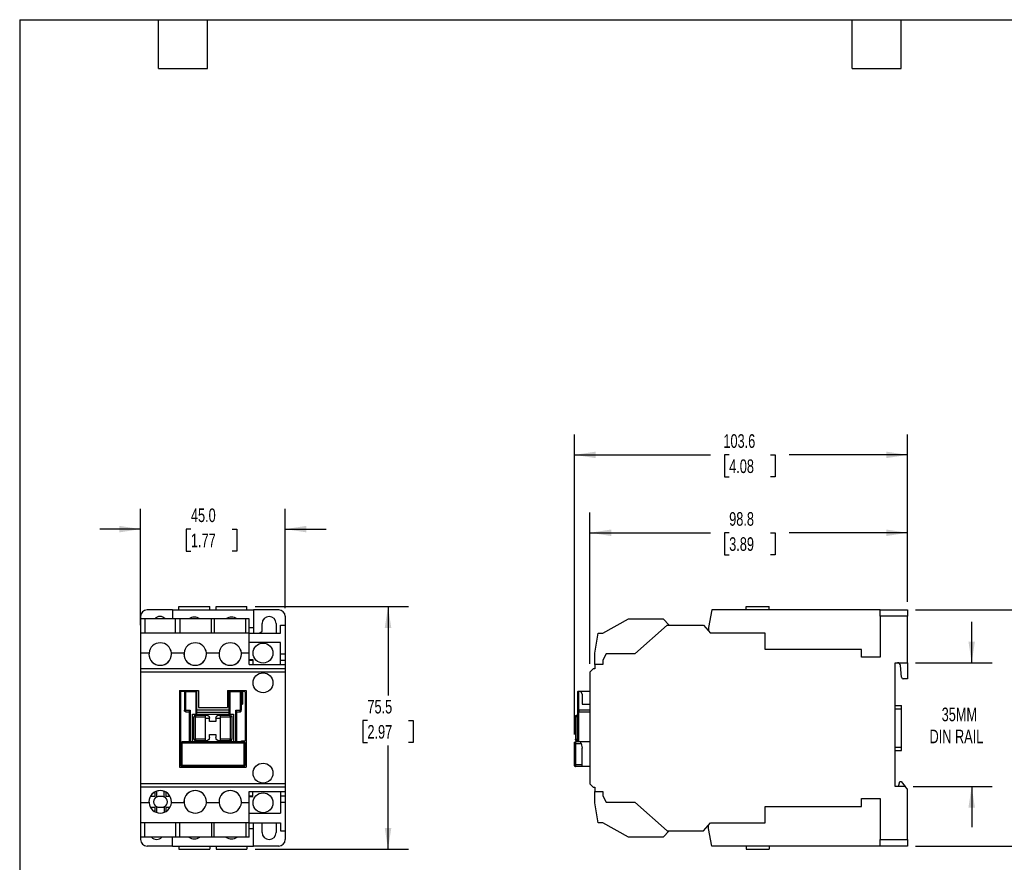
# Model space of a CAD drawing. Header units: millimetres. Extents: x 13 to 546, y 13 to 419.
# Tile 2 of 4: x 13 to 319, y 157 to 419. Entities that reach past the tile are written whole.
import ezdxf

# ---------------------------------------------------------------- set-up
doc = ezdxf.new("R2010")
doc.units = ezdxf.units.MM
doc.header["$LTSCALE"] = 2
doc.linetypes.add('SLD-Solid', pattern=[0])
doc.layers.add('DIMENSIONS', color=140, linetype='SLD-Solid', lineweight=25)
doc.layers.add('TEXT', color=140, linetype='SLD-Solid', lineweight=25)
doc.styles.add('SLDTEXTSTYLE0', font='TXT', dxfattribs={"width": 0.7})
doc.dimstyles.new('SLDDIMSTYLE0', dxfattribs={"dimtxt": 4.316016, "dimasz": 6.604, "dimexe": 0, "dimexo": 0.0625, "dimgap": 1.079004, "dimtad": 0, "dimtih": 1, "dimtoh": 1, "dimrnd": 1e-09, "dimzin": 12, "dimdsep": 46, "dimtxsty": 'SLDTEXTSTYLE0', "dimsah": 1, "dimcen": 0.09, "dimadec": 0, "dimazin": 3, "dimtfac": 1, "dimtofl": 0, "dimtmove": 0, "dimatfit": 3, "dimfxl": 0, "dimfrac": 2, "dimtolj": 1, "dimtzin": 12, "dimarcsym": 0})
doc.dimstyles.new('SLDDIMSTYLE1', dxfattribs={"dimtxt": 4.316016, "dimasz": 6.604, "dimexe": 0, "dimexo": 0.0625, "dimgap": 1.079004, "dimtad": 0, "dimtih": 1, "dimtoh": 1, "dimrnd": 1e-09, "dimzin": 4, "dimdsep": 46, "dimtxsty": 'SLDTEXTSTYLE0', "dimsah": 1, "dimcen": 0.09, "dimadec": 0, "dimazin": 1, "dimtfac": 1, "dimtmove": 0, "dimatfit": 0, "dimfxl": 0, "dimfrac": 2, "dimtolj": 1, "dimtzin": 12, "dimarcsym": 0})
doc.dimstyles.new('SLDDIMSTYLE2', dxfattribs={"dimtxt": 4.316016, "dimasz": 6.604, "dimexe": 0, "dimexo": 0.0625, "dimgap": 1.079004, "dimtad": 0, "dimtih": 1, "dimtoh": 1, "dimrnd": 1e-09, "dimzin": 12, "dimdsep": 46, "dimtxsty": 'SLDTEXTSTYLE0', "dimsah": 1, "dimcen": 0.09, "dimadec": 0, "dimazin": 3, "dimtfac": 1, "dimtmove": 0, "dimatfit": 0, "dimfxl": 0, "dimfrac": 2, "dimtolj": 1, "dimtzin": 12, "dimarcsym": 0})

# ---------------------------------------------------------------- blocks, each defined once
blk = doc.blocks.new('_D')
at = {"layer": 'DIMENSIONS'}
for p, q in [((85.97, 236.42), (133.68, 236.42)), ((127.33, 236.42), (127.33, 208.81)), ((120.92, 200.99), (119.47, 200.99)), ((119.47, 200.99), (119.47, 194.13)), ((133.75, 200.99), (135.19, 200.99)), ((135.19, 200.99), (135.19, 194.13)), ((119.47, 194.13), (120.92, 194.13)), ((127.33, 160.92), (127.33, 193.16)), ((135.19, 194.13), (133.75, 194.13)), ((85.97, 160.92), (133.68, 160.92))]:
    blk.add_line(p, q, dxfattribs=at)
for points in [[(127.33, 236.42), (126.32, 229.82), (128.35, 229.82)], [(127.33, 160.92), (128.35, 167.52), (126.32, 167.52)]]:
    blk.add_solid(points, dxfattribs=at)
at = {"layer": 'DIMENSIONS', "char_height": 4.233, "attachment_point": 1, "style": 'SLDTEXTSTYLE0'}
for s, insert in [('75.5', (120.92, 207.41)), ('2.97', (120.92, 199.58))]:
    blk.add_mtext(s, dxfattribs=dict(at, insert=insert))
blk = doc.blocks.new('_D_1')
at = {"layer": 'DIMENSIONS'}
for p, q in [((50.33, 230.71), (50.33, 266.9)), ((95.33, 235.96), (95.33, 266.9)), ((50.33, 260.55), (37.63, 260.55)), ((65.99, 260.55), (64.55, 260.55)), ((64.55, 260.55), (64.55, 253.69)), ((78.82, 260.55), (80.27, 260.55)), ((80.27, 260.55), (80.27, 253.69)), ((95.33, 260.55), (108.03, 260.55)), ((64.55, 253.69), (65.99, 253.69)), ((80.27, 253.69), (78.82, 253.69))]:
    blk.add_line(p, q, dxfattribs=at)
for points in [[(50.33, 260.55), (43.73, 261.57), (43.73, 259.54)], [(95.33, 260.55), (101.94, 259.54), (101.94, 261.57)]]:
    blk.add_solid(points, dxfattribs=at)
at = {"layer": 'DIMENSIONS', "char_height": 4.233, "attachment_point": 1, "style": 'SLDTEXTSTYLE0'}
for s, insert in [('45.0', (65.99, 266.98)), ('1.77', (65.99, 259.15))]:
    blk.add_mtext(s, dxfattribs=dict(at, insert=insert))
blk = doc.blocks.new('_D_2')
at = {"layer": 'DIMENSIONS'}
for p, q in [((308.98, 218.97), (308.98, 231.67)), ((291.52, 218.97), (315.33, 218.97)), ((290.77, 180.47), (315.33, 180.47)), ((308.98, 180.47), (308.98, 167.77))]:
    blk.add_line(p, q, dxfattribs=at)
for points in [[(308.98, 218.97), (310, 225.57), (307.97, 225.57)], [(308.98, 180.47), (307.97, 173.87), (310, 173.87)]]:
    blk.add_solid(points, dxfattribs=at)
at = {"layer": 'DIMENSIONS', "char_height": 4.233, "attachment_point": 1, "style": 'SLDTEXTSTYLE0'}
for s, insert in [('35MM', (299.64, 205)), ('DIN RAIL', (295.86, 198.14))]:
    blk.add_mtext(s, dxfattribs=dict(at, insert=insert))
blk = doc.blocks.new('_D_3')
at = {"layer": 'DIMENSIONS'}
for p, q in [((291.52, 235.42), (347.74, 235.42)), ((341.39, 235.42), (341.39, 207.37)), ((334.98, 199.55), (333.53, 199.55)), ((333.53, 199.55), (333.53, 192.69)), ((347.8, 199.55), (349.25, 199.55)), ((349.25, 199.55), (349.25, 192.69)), ((333.53, 192.69), (334.98, 192.69)), ((341.39, 161.92), (341.39, 191.72)), ((349.25, 192.69), (347.8, 192.69)), ((291.52, 161.92), (347.74, 161.92))]:
    blk.add_line(p, q, dxfattribs=at)
for points in [[(341.39, 235.42), (340.37, 228.82), (342.41, 228.82)], [(341.39, 161.92), (342.41, 168.52), (340.37, 168.52)]]:
    blk.add_solid(points, dxfattribs=at)
at = {"layer": 'DIMENSIONS', "char_height": 4.233, "attachment_point": 1, "style": 'SLDTEXTSTYLE0'}
for s, insert in [('73.5', (334.98, 205.97)), ('2.89', (334.98, 198.14))]:
    blk.add_mtext(s, dxfattribs=dict(at, insert=insert))
blk = doc.blocks.new('_D_4')
at = {"layer": 'DIMENSIONS'}
for p, q in [((190.18, 218.61), (190.18, 265.77)), ((288.98, 237.96), (288.98, 265.77)), ((190.18, 259.42), (227.66, 259.42)), ((233.51, 259.42), (232.06, 259.42)), ((232.06, 259.42), (232.06, 252.56)), ((246.33, 259.42), (247.78, 259.42)), ((247.78, 259.42), (247.78, 252.56)), ((288.98, 259.42), (252.18, 259.42)), ((232.06, 252.56), (233.51, 252.56)), ((247.78, 252.56), (246.33, 252.56))]:
    blk.add_line(p, q, dxfattribs=at)
for points in [[(190.18, 259.42), (196.79, 258.4), (196.79, 260.43)], [(288.98, 259.42), (282.38, 260.43), (282.38, 258.4)]]:
    blk.add_solid(points, dxfattribs=at)
at = {"layer": 'DIMENSIONS', "char_height": 4.233, "attachment_point": 1, "style": 'SLDTEXTSTYLE0'}
for s, insert in [('98.8', (233.51, 265.84)), ('3.89', (233.51, 258.02))]:
    blk.add_mtext(s, dxfattribs=dict(at, insert=insert))
blk = doc.blocks.new('_D_5')
at = {"layer": 'DIMENSIONS'}
for p, q in [((185.38, 196.61), (185.38, 290.01)), ((288.98, 237.96), (288.98, 290.01)), ((185.38, 283.66), (227.66, 283.66)), ((233.51, 283.66), (232.06, 283.66)), ((232.06, 283.66), (232.06, 276.8)), ((246.33, 283.66), (247.78, 283.66)), ((247.78, 283.66), (247.78, 276.8)), ((288.98, 283.66), (252.18, 283.66)), ((232.06, 276.8), (233.51, 276.8)), ((247.78, 276.8), (246.33, 276.8))]:
    blk.add_line(p, q, dxfattribs=at)
for points in [[(185.38, 283.66), (191.99, 282.64), (191.99, 284.67)], [(288.98, 283.66), (282.38, 284.67), (282.38, 282.64)]]:
    blk.add_solid(points, dxfattribs=at)
at = {"layer": 'DIMENSIONS', "char_height": 4.233, "attachment_point": 1, "style": 'SLDTEXTSTYLE0'}
for s, insert in [('103.6', (231.71, 290.08)), ('4.08', (233.51, 282.25))]:
    blk.add_mtext(s, dxfattribs=dict(at, insert=insert))

msp = doc.modelspace()

# ---------------------------------------------------------------- linework, layer by layer
for p, q in [((62.233, 236.42), (71.833, 236.42)), ((62.233, 235.42), (62.233, 236.42)), ((71.833, 235.42), (71.833, 236.42)), ((73.833, 235.42), (73.833, 236.42)), ((73.833, 236.42), (83.433, 236.42)), ((83.433, 235.42), (83.433, 236.42)), ((238.784, 235.42), (238.784, 236.42)), ((238.784, 236.42), (245.984, 236.42)), ((245.984, 235.42), (245.984, 236.42)), ((50.333, 233.42), (50.333, 232.67)), ((60.233, 235.42), (52.333, 235.42)), ((60.233, 235.42), (60.233, 232.67)), ((60.233, 235.42), (85.433, 235.42)), ((85.433, 235.42), (85.433, 229.92)), ((93.333, 235.42), (85.433, 235.42)), ((95.333, 233.42), (95.333, 230.67)), ((228.084, 235.42), (227.084, 229.92)), ((280.484, 235.42), (228.084, 235.42)), ((280.484, 233.42), (280.484, 235.42)), ((280.484, 235.42), (288.984, 235.42)), ((280.484, 233.42), (280.484, 220.67)), ((288.984, 233.42), (280.484, 233.42)), ((288.984, 235.42), (288.984, 233.42)), ((288.984, 218.97), (288.984, 233.42)), ((51.633, 232.67), (50.333, 232.67)), ((50.333, 232.67), (50.333, 228.17)), ((51.633, 232.67), (51.633, 228.17)), ((61.233, 232.67), (51.633, 232.67)), ((62.533, 232.67), (61.233, 232.67)), ((61.233, 228.17), (61.233, 232.67)), ((62.533, 232.67), (62.533, 228.17)), ((72.383, 232.67), (62.533, 232.67)), ((73.183, 232.67), (72.383, 232.67)), ((72.383, 228.17), (72.383, 232.67)), ((73.183, 232.67), (73.183, 228.17)), ((83.033, 232.67), (73.183, 232.67)), ((84.133, 232.67), (83.033, 232.67)), ((83.033, 228.17), (83.033, 232.67)), ((84.133, 228.17), (84.133, 232.67)), ((84.133, 229.92), (85.433, 229.92)), ((85.433, 229.92), (85.433, 228.17)), ((88.133, 228.701), (88.133, 231.17)), ((92.533, 231.17), (92.533, 228.17)), ((93.833, 228.17), (93.833, 230.67)), ((93.833, 230.67), (95.333, 230.67)), ((95.333, 230.67), (95.333, 221.77)), ((194.184, 228.17), (202.184, 232.67)), ((202.184, 232.67), (212.984, 232.67)), ((214.184, 230.67), (204.184, 221.77)), ((212.984, 232.67), (214.784, 230.67)), ((214.184, 230.67), (225.484, 230.67)), ((225.484, 230.67), (227.734, 228.17)), ((227.084, 229.92), (227.084, 228.893)), ((84.133, 228.17), (50.333, 228.17)), ((50.333, 228.17), (50.333, 221.97)), ((84.133, 221.97), (84.133, 228.17)), ((84.133, 228.17), (93.833, 228.17)), ((191.684, 221.97), (192.777, 228.17)), ((192.777, 228.17), (194.184, 228.17)), ((244.684, 228.17), (227.734, 228.17)), ((244.684, 223.07), (244.684, 228.17)), ((93.833, 225.241), (84.133, 225.241)), ((93.833, 221.77), (93.833, 225.241)), ((52.946, 221.97), (50.333, 221.97)), ((50.333, 221.97), (50.333, 217.07)), ((63.846, 221.97), (59.92, 221.97)), ((74.746, 221.97), (70.82, 221.97)), ((84.133, 221.97), (81.72, 221.97)), ((84.133, 218.47), (84.133, 221.97)), ((93.833, 221.77), (95.333, 221.77)), ((93.833, 219.77), (93.833, 221.77)), ((95.333, 221.77), (95.333, 219.77)), ((191.684, 218.47), (191.684, 221.97)), ((195.184, 221.77), (194.184, 219.77)), ((204.184, 221.77), (195.184, 221.77)), ((274.684, 223.07), (244.684, 223.07)), ((274.684, 220.67), (274.684, 223.07)), ((280.484, 220.67), (274.684, 220.67)), ((84.133, 219.97), (85.233, 219.97)), ((84.133, 219.77), (85.233, 219.77)), ((84.133, 218.47), (95.333, 218.47)), ((85.233, 219.97), (85.233, 219.77)), ((85.233, 219.77), (85.233, 218.47)), ((93.833, 219.77), (95.333, 219.77)), ((93.833, 218.47), (93.833, 219.77)), ((95.333, 219.77), (95.333, 218.47)), ((95.333, 218.47), (95.333, 217.07)), ((191.684, 218.47), (191.684, 217.07)), ((194.184, 218.47), (191.684, 218.47)), ((194.184, 219.77), (194.184, 218.47)), ((285.184, 218.97), (288.984, 218.97)), ((285.184, 180.47), (285.184, 218.97)), ((287.182, 214.427), (286.864, 218.058)), ((288.984, 218.97), (288.984, 213.97)), ((95.333, 217.07), (50.333, 217.07)), ((50.333, 217.07), (50.333, 216.07)), ((95.333, 216.07), (50.333, 216.07)), ((50.333, 216.07), (50.333, 181.27)), ((95.333, 217.07), (95.333, 216.07)), ((95.333, 216.07), (95.333, 181.27)), ((191.184, 217.07), (190.184, 216.07)), ((190.184, 216.07), (190.184, 181.27)), ((191.684, 217.07), (191.184, 217.07)), ((288.984, 213.97), (287.68, 213.97)), ((62.433, 210.37), (68.333, 210.37)), ((62.433, 210.37), (62.433, 186.47)), ((62.833, 193.87), (62.833, 209.67)), ((63.333, 210.17), (63.983, 210.17)), ((63.983, 210.17), (63.983, 204.17)), ((63.983, 210.17), (67.833, 210.17)), ((67.533, 209.87), (64.283, 209.87)), ((64.283, 209.87), (64.283, 204.17)), ((67.533, 209.87), (67.533, 202.97)), ((67.833, 202.97), (67.833, 210.17)), ((68.333, 210.37), (68.333, 205.07)), ((77.333, 210.37), (77.333, 205.07)), ((77.333, 210.37), (83.233, 210.37)), ((77.833, 210.17), (77.833, 202.97)), ((77.833, 210.17), (81.683, 210.17)), ((78.133, 209.87), (78.133, 202.97)), ((81.383, 209.87), (78.133, 209.87)), ((81.383, 204.17), (81.383, 209.87)), ((81.683, 204.171), (81.683, 210.17)), ((82.083, 210.17), (82.083, 206.07)), ((82.083, 210.17), (82.333, 210.17)), ((82.833, 209.67), (82.833, 194.67)), ((83.233, 210.37), (83.233, 186.47)), ((186.384, 204.17), (186.384, 209.87)), ((186.684, 204.171), (186.684, 210.17)), ((186.684, 210.17), (187.284, 210.17)), ((187.284, 210.17), (187.784, 209.17)), ((187.284, 210.17), (190.184, 210.17)), ((187.784, 209.17), (187.784, 206.07)), ((81.683, 206.07), (82.083, 206.07)), ((187.784, 206.07), (190.184, 206.07)), ((285.184, 205.67), (287.184, 205.67)), ((287.184, 204.67), (287.184, 205.67)), ((64.283, 204.17), (65.733, 204.17)), ((64.483, 203.67), (65.433, 203.67)), ((65.433, 203.712), (65.433, 194.37)), ((65.733, 204.17), (65.733, 194.37)), ((66.433, 194.37), (66.433, 202.97)), ((66.433, 202.97), (67.533, 202.97)), ((67.433, 202.67), (70.533, 202.67)), ((77.833, 204.17), (67.833, 204.17)), ((77.833, 203.47), (67.833, 203.47)), ((67.833, 202.97), (77.833, 202.97)), ((68.333, 205.07), (77.333, 205.07)), ((70.533, 202.67), (70.783, 202.67)), ((74.783, 202.67), (75.133, 202.67)), ((75.133, 202.67), (78.233, 202.67)), ((78.133, 202.97), (79.233, 202.97)), ((79.233, 202.97), (79.233, 194.37)), ((79.933, 204.17), (81.383, 204.17)), ((79.933, 194.37), (79.933, 204.17)), ((80.233, 194.37), (80.233, 203.712)), ((80.233, 203.67), (81.183, 203.67)), ((81.183, 203.67), (81.219, 203.682)), ((186.184, 202.67), (186.184, 202.524)), ((186.184, 202.67), (186.384, 202.67)), ((186.384, 194.37), (186.384, 204.17)), ((186.384, 204.17), (186.384, 204.17)), ((190.184, 204.17), (186.684, 204.171)), ((186.684, 194.37), (186.684, 203.712)), ((186.884, 203.67), (190.184, 203.67)), ((285.184, 204.67), (287.184, 204.67)), ((287.184, 192.67), (287.184, 204.67)), ((66.933, 195.17), (66.933, 202.17)), ((67.433, 195.17), (67.433, 202.17)), ((67.433, 202.17), (70.533, 202.17)), ((70.533, 195.17), (70.533, 202.17)), ((70.533, 201.67), (71.783, 201.67)), ((71.783, 200.67), (71.783, 201.67)), ((73.783, 200.67), (71.783, 200.67)), ((73.783, 201.67), (73.783, 200.67)), ((73.783, 201.67), (75.133, 201.67)), ((75.133, 202.17), (75.133, 195.17)), ((75.133, 202.17), (78.233, 202.17)), ((78.233, 202.17), (78.233, 195.17)), ((78.733, 202.17), (78.733, 195.17)), ((185.684, 202.17), (185.684, 195.17)), ((186.184, 202.17), (186.184, 195.17)), ((186.384, 202.17), (186.184, 202.17)), ((71.783, 196.67), (73.783, 196.67)), ((71.783, 195.67), (71.783, 196.67)), ((73.783, 196.67), (73.783, 195.67)), ((62.833, 187.17), (62.833, 193.87)), ((63.133, 194.07), (63.133, 186.97)), ((63.133, 194.07), (82.533, 194.07)), ((82.333, 194.37), (63.333, 194.37)), ((70.533, 195.17), (67.433, 195.17)), ((70.533, 194.67), (67.433, 194.67)), ((70.783, 194.67), (70.533, 194.67)), ((75.133, 194.67), (74.783, 194.67)), ((78.233, 195.17), (75.133, 195.17)), ((78.233, 194.67), (75.133, 194.67)), ((81.683, 194.67), (82.833, 194.67)), ((81.683, 194.37), (81.683, 194.67)), ((82.533, 194.07), (82.512, 194.102)), ((82.533, 186.97), (82.533, 194.07)), ((82.833, 193.87), (82.833, 187.17)), ((185.384, 194.07), (185.386, 194.102)), ((185.384, 186.97), (185.384, 194.07)), ((185.386, 194.102), (185.385, 194.084)), ((185.387, 194.101), (185.39, 194.13)), ((187.284, 194.37), (185.684, 194.37)), ((185.684, 193.87), (185.684, 187.17)), ((185.684, 193.87), (187.409, 193.87)), ((186.184, 195.17), (186.184, 194.817)), ((186.184, 195.17), (186.384, 195.17)), ((186.384, 194.67), (186.184, 194.67)), ((190.184, 194.37), (187.284, 194.37)), ((187.409, 193.87), (187.784, 192.37)), ((187.784, 187.17), (187.784, 192.37)), ((285.184, 192.67), (287.184, 192.67)), ((285.184, 191.67), (287.184, 191.67)), ((287.184, 191.67), (287.184, 192.67)), ((82.533, 186.97), (63.133, 186.97)), ((63.133, 186.97), (63.152, 186.94)), ((185.386, 186.94), (185.385, 186.956)), ((187.784, 187.17), (185.684, 187.17)), ((62.433, 186.47), (83.233, 186.47)), ((82.333, 186.67), (63.333, 186.67)), ((185.684, 186.688), (185.684, 186.67)), ((187.784, 186.67), (185.684, 186.67)), ((190.184, 186.67), (187.784, 186.67)), ((95.333, 181.27), (50.333, 181.27)), ((50.333, 181.27), (50.333, 180.27)), ((95.333, 181.27), (95.333, 180.27)), ((190.184, 181.27), (191.184, 180.27)), ((286.184, 180.47), (286.584, 181.97)), ((286.584, 181.97), (286.984, 181.97)), ((286.984, 181.97), (288.234, 180.47)), ((95.333, 180.27), (50.333, 180.27)), ((50.333, 180.27), (50.333, 175.37)), ((54.473, 178.57), (54.733, 178.57)), ((54.733, 178.57), (54.733, 177.37)), ((55.385, 177.253), (55.385, 179.01)), ((57.681, 177.253), (57.681, 178.94)), ((58.333, 178.57), (58.392, 178.57)), ((58.333, 177.37), (58.333, 178.57)), ((84.133, 178.87), (95.333, 178.87)), ((84.133, 175.37), (84.133, 178.87)), ((85.233, 177.57), (85.233, 178.87)), ((93.833, 178.87), (93.833, 177.57)), ((95.333, 180.27), (95.333, 178.87)), ((95.333, 178.87), (95.333, 177.57)), ((191.184, 180.27), (191.684, 180.27)), ((191.684, 180.27), (191.684, 178.87)), ((191.684, 178.87), (194.184, 178.87)), ((191.684, 175.37), (191.684, 178.87)), ((194.184, 178.87), (194.184, 177.57)), ((288.234, 180.47), (285.184, 180.47)), ((288.984, 179.57), (288.234, 180.47)), ((288.984, 163.92), (288.984, 179.57)), ((52.946, 175.37), (50.333, 175.37)), ((50.333, 175.37), (50.333, 169.17)), ((54.733, 177.37), (53.373, 177.37)), ((56.133, 177.42), (56.933, 177.42)), ((59.492, 177.37), (58.333, 177.37)), ((63.846, 175.37), (59.92, 175.37)), ((74.746, 175.37), (70.82, 175.37)), ((84.133, 175.37), (81.72, 175.37)), ((84.133, 177.57), (85.233, 177.57)), ((84.133, 177.37), (85.233, 177.37)), ((84.133, 169.17), (84.133, 175.37)), ((85.233, 177.37), (85.233, 177.57)), ((93.833, 177.57), (95.333, 177.57)), ((93.833, 177.57), (93.833, 175.57)), ((93.833, 175.57), (95.333, 175.57)), ((93.833, 175.57), (93.833, 172.099)), ((95.333, 177.57), (95.333, 175.57)), ((95.333, 175.57), (95.333, 166.67)), ((192.777, 169.17), (191.684, 175.37)), ((194.184, 177.57), (195.184, 175.57)), ((195.184, 175.57), (204.184, 175.57)), ((204.184, 175.57), (214.184, 166.67)), ((274.684, 176.67), (280.484, 176.67)), ((274.684, 174.27), (274.684, 176.67)), ((280.484, 176.67), (280.484, 163.92)), ((53.373, 173.97), (54.733, 173.97)), ((54.733, 172.77), (54.473, 172.77)), ((54.733, 173.97), (54.733, 172.77)), ((55.385, 172.331), (55.385, 174.088)), ((56.933, 173.92), (56.133, 173.92)), ((57.681, 174.088), (57.681, 172.401)), ((58.333, 173.97), (59.492, 173.97)), ((58.333, 172.77), (58.333, 173.97)), ((58.392, 172.77), (58.333, 172.77)), ((84.133, 172.099), (93.833, 172.099)), ((244.684, 174.27), (274.684, 174.27)), ((244.684, 169.17), (244.684, 174.27)), ((84.133, 169.17), (50.333, 169.17)), ((50.333, 169.17), (50.333, 164.67)), ((51.633, 164.67), (51.633, 169.17)), ((61.233, 169.17), (61.233, 164.67)), ((62.533, 164.67), (62.533, 169.17)), ((72.383, 169.17), (72.383, 164.67)), ((73.183, 164.67), (73.183, 169.17)), ((83.033, 169.17), (83.033, 164.67)), ((84.133, 164.67), (84.133, 169.17)), ((84.133, 169.17), (93.833, 169.17)), ((85.433, 167.42), (85.433, 169.17)), ((88.133, 166.17), (88.133, 169.17)), ((92.533, 169.17), (92.533, 166.17)), ((93.833, 169.17), (93.833, 166.67)), ((194.184, 169.17), (192.777, 169.17)), ((202.184, 164.67), (194.184, 169.17)), ((225.484, 166.67), (227.734, 169.17)), ((227.734, 169.17), (244.684, 169.17)), ((84.133, 167.42), (85.433, 167.42)), ((85.433, 161.92), (85.433, 167.42)), ((93.833, 166.67), (95.333, 166.67)), ((95.333, 166.67), (95.333, 163.92)), ((214.784, 166.67), (212.984, 164.67)), ((214.184, 166.67), (225.484, 166.67)), ((227.084, 167.42), (227.084, 168.448)), ((228.084, 161.92), (227.084, 167.42)), ((51.633, 164.67), (50.333, 164.67)), ((50.333, 164.67), (50.333, 163.92)), ((61.233, 164.67), (51.633, 164.67)), ((60.233, 161.92), (60.233, 164.67)), ((62.533, 164.67), (61.233, 164.67)), ((72.383, 164.67), (62.533, 164.67)), ((73.183, 164.67), (72.383, 164.67)), ((83.033, 164.67), (73.183, 164.67)), ((84.133, 164.67), (83.033, 164.67)), ((212.984, 164.67), (202.184, 164.67)), ((280.484, 163.92), (288.984, 163.92)), ((280.484, 161.92), (280.484, 163.92)), ((288.984, 163.92), (288.984, 161.92)), ((60.233, 161.92), (52.333, 161.92)), ((60.233, 161.92), (85.433, 161.92)), ((62.233, 161.92), (62.233, 160.92)), ((62.233, 160.92), (71.833, 160.92)), ((71.833, 161.92), (71.833, 160.92)), ((73.833, 161.92), (73.833, 160.92)), ((73.833, 160.92), (83.433, 160.92)), ((83.433, 161.92), (83.433, 160.92)), ((93.333, 161.92), (85.433, 161.92)), ((280.484, 161.92), (228.084, 161.92)), ((238.784, 161.92), (238.784, 160.92)), ((238.784, 160.92), (245.984, 160.92)), ((245.984, 161.92), (245.984, 160.92)), ((288.984, 161.92), (280.484, 161.92))]:
    msp.add_line(p, q)
at = {"flags": 128}
msp.add_lwpolyline([(87.269, 228.17), (87.59, 228.403), (88.133, 228.701)], dxfattribs=at)
for centre in [(88.433, 221.97), (88.433, 212.72), (88.433, 184.62), (88.433, 175.37)]:
    msp.add_circle(centre, 3.1)
for centre, radius, start, end in [((52.333, 233.42), 2, 90, 180), ((56.333, 231.17), 2.2, 42.98589, 137.01411), ((67.033, 229.92), 3.25, 57.79577, 122.20423), ((78.633, 229.92), 3.25, 57.79577, 122.20423), ((90.333, 231.17), 2.2, 0, 180), ((93.333, 233.42), 2, 0, 90), ((56.433, 221.67), 3.5, 4.91706, 175.08294), ((67.333, 221.67), 3.5, 4.91706, 175.08294), ((78.233, 221.67), 3.5, 4.91706, 175.08294), ((56.433, 221.67), 3.5, 175.08294, 4.91706), ((56.433, 221.67), 3.5, 180, 0), ((67.333, 221.67), 3.5, 175.08294, 4.91706), ((67.333, 221.67), 3.5, 180, 270), ((67.333, 221.67), 3.5, 270, 0), ((78.233, 221.67), 3.5, 175.08294, 4.91706), ((78.233, 221.67), 3.5, 180, 0), ((285.868, 217.97), 1, 5, 90), ((287.68, 214.47), 0.5, 185, 270), ((67.433, 202.17), 0.5, 135, 180), ((78.233, 202.17), 0.5, 45, 90), ((67.433, 195.17), 0.5, 225, 270), ((78.233, 195.17), 0.5, 315, 360), ((56.433, 175.67), 3.5, 355.08293, 184.91707), ((56.433, 175.67), 3.5, 90, 180), ((56.433, 175.67), 3.5, 0, 90), ((67.333, 175.67), 3.5, 355.08292, 184.91708), ((67.333, 175.67), 3.5, 0, 180), ((78.233, 175.67), 3.5, 355.08293, 184.91707), ((78.233, 175.67), 3.5, 90, 180), ((78.233, 175.67), 3.5, 0, 90), ((56.433, 175.67), 3.5, 184.91707, 355.08293), ((56.133, 175.67), 1.75, 115.3063, 244.6937), ((56.933, 175.67), 1.75, 295.3063, 64.6937), ((67.333, 175.67), 3.5, 184.91708, 355.08292), ((78.233, 175.67), 3.5, 184.91707, 355.08293), ((90.333, 166.17), 2.2, 180, 0), ((52.333, 163.92), 2, 180, 270), ((55.333, 166.17), 2.2, 222.98589, 317.01411), ((67.033, 167.42), 3.25, 237.79577, 302.20423), ((78.633, 167.42), 3.25, 237.79577, 302.20423), ((93.333, 163.92), 2, 270, 0)]:
    msp.add_arc(centre, radius, start, end)
for points, knots in [([(62.833, 209.67), (62.833, 209.801), (62.887, 209.931), (63.072, 210.117), (63.202, 210.17), (63.333, 210.17)], [0, 0, 0, 0, 0.5, 0.5, 1, 1, 1, 1]), ([(63.983, 210.17), (63.983, 210.17), (63.984, 210.169), (63.993, 210.16), (64.006, 210.147), (64.025, 210.128), (64.053, 210.1), (64.094, 210.06), (64.145, 210.008), (64.209, 209.944), (64.256, 209.898), (64.283, 209.87)], [0, 0, 0, 0, 0.0693194, 0.1410469, 0.2163044, 0.2960646, 0.3811464, 0.509164, 0.6578223, 0.7988287, 1, 1, 1, 1]), ([(67.833, 210.17), (67.832, 210.17), (67.831, 210.169), (67.823, 210.16), (67.809, 210.147), (67.79, 210.128), (67.762, 210.1), (67.722, 210.059), (67.67, 210.008), (67.606, 209.944), (67.56, 209.898), (67.533, 209.87)], [0, 0, 0, 0, 0.0693194, 0.1410469, 0.2163044, 0.2960646, 0.3811464, 0.509164, 0.6578223, 0.7988287, 1, 1, 1, 1]), ([(78.133, 209.87), (78.114, 209.889), (78.079, 209.924), (78.034, 209.969), (77.989, 210.015), (77.944, 210.059), (77.897, 210.106), (77.862, 210.141), (77.837, 210.166), (77.834, 210.169), (77.833, 210.17)], [0, 0, 0, 0, 0.140973, 0.2551745, 0.3426219, 0.491313, 0.6194563, 0.7580749, 0.8834195, 1, 1, 1, 1]), ([(81.383, 209.87), (81.402, 209.89), (81.436, 209.924), (81.481, 209.969), (81.527, 210.015), (81.572, 210.06), (81.618, 210.106), (81.654, 210.142), (81.678, 210.166), (81.681, 210.169), (81.683, 210.17)], [0, 0, 0, 0, 0.140973, 0.2551745, 0.3426219, 0.491313, 0.6194563, 0.7580749, 0.8834195, 1, 1, 1, 1]), ([(82.333, 210.17), (82.464, 210.17), (82.594, 210.117), (82.779, 209.931), (82.833, 209.801), (82.833, 209.67)], [0, 0, 0, 0, 0.5, 0.5, 1, 1, 1, 1]), ([(186.384, 209.87), (186.385, 209.89), (186.387, 209.924), (186.4, 209.969), (186.419, 210.015), (186.449, 210.06), (186.494, 210.106), (186.55, 210.142), (186.616, 210.166), (186.662, 210.169), (186.684, 210.17)], [0, 0, 0, 0, 0.140973, 0.2551745, 0.3426219, 0.491313, 0.6194563, 0.7580749, 0.8834195, 1, 1, 1, 1]), ([(63.983, 204.17), (63.983, 204.17), (64.015, 204.17), (64.126, 204.17), (64.204, 204.17), (64.283, 204.17)], [0, 0, 0, 0, 0.5, 0.5, 1, 1, 1, 1]), ([(64.483, 203.67), (64.483, 203.67), (64.407, 203.67), (64.273, 203.701), (64.126, 203.808), (64.04, 203.926), (63.992, 204.046), (63.986, 204.13), (63.983, 204.17)], [0, 0, 0, 0, 0.00010271, 0.30116889, 0.52550856, 0.69131359, 0.84905029, 1, 1, 1, 1]), ([(64.283, 204.17), (64.283, 204.15), (64.284, 204.11), (64.288, 204.049), (64.296, 203.989), (64.306, 203.931), (64.32, 203.877), (64.346, 203.797), (64.399, 203.702), (64.452, 203.67), (64.483, 203.67), (64.483, 203.67)], [0, 0, 0, 0, 0.0742396, 0.1499661, 0.2273525, 0.3065607, 0.387742, 0.4710368, 0.6968153, 0.9998974, 1, 1, 1, 1]), ([(65.733, 204.17), (65.714, 204.147), (65.681, 204.105), (65.638, 204.048), (65.594, 203.989), (65.549, 203.928), (65.501, 203.86), (65.464, 203.8), (65.438, 203.748), (65.434, 203.724), (65.433, 203.712)], [0, 0, 0, 0, 0.13421541, 0.24323755, 0.32706778, 0.4766482, 0.60656744, 0.75124066, 0.88175826, 1, 1, 1, 1]), ([(67.433, 202.67), (67.433, 202.67), (67.433, 202.617), (67.433, 202.431), (67.433, 202.301), (67.433, 202.17)], [0, 0, 0, 0, 0.5, 0.5, 1, 1, 1, 1]), ([(67.533, 202.97), (67.611, 202.97), (67.689, 202.97), (67.8, 202.97), (67.833, 202.97), (67.833, 202.97)], [0, 0, 0, 0, 0.5, 0.5, 1, 1, 1, 1]), ([(70.533, 202.17), (70.533, 202.301), (70.533, 202.431), (70.533, 202.617), (70.533, 202.67), (70.533, 202.67)], [0, 0, 0, 0, 0.5, 0.5, 1, 1, 1, 1]), ([(70.783, 202.67), (70.808, 202.67), (70.86, 202.669), (70.937, 202.659), (71.014, 202.644), (71.089, 202.623), (71.163, 202.596), (71.267, 202.549), (71.396, 202.467), (71.527, 202.346), (71.635, 202.203), (71.712, 202.052), (71.77, 201.872), (71.778, 201.745), (71.783, 201.67)], [0, 0, 0, 0, 0.0403262, 0.0811293, 0.1226424, 0.1650868, 0.2086696, 0.2535824, 0.3597834, 0.4783908, 0.5901601, 0.7187178, 0.8352463, 1, 1, 1, 1]), ([(73.783, 201.67), (73.784, 201.703), (73.785, 201.764), (73.798, 201.85), (73.815, 201.925), (73.834, 201.989), (73.869, 202.084), (73.93, 202.203), (74.038, 202.346), (74.169, 202.467), (74.318, 202.562), (74.472, 202.625), (74.626, 202.663), (74.731, 202.668), (74.783, 202.67)], [0, 0, 0, 0, 0.07175991, 0.13579082, 0.19209365, 0.24067023, 0.28152393, 0.4100803, 0.52188356, 0.64048887, 0.74672249, 0.83511768, 0.9189722, 1, 1, 1, 1]), ([(75.133, 202.67), (75.133, 202.67), (75.133, 202.617), (75.133, 202.431), (75.133, 202.301), (75.133, 202.17)], [0, 0, 0, 0, 0.5, 0.5, 1, 1, 1, 1]), ([(77.833, 202.97), (77.833, 202.97), (77.865, 202.97), (77.976, 202.97), (78.054, 202.97), (78.133, 202.97)], [0, 0, 0, 0, 0.5, 0.5, 1, 1, 1, 1]), ([(78.233, 202.17), (78.233, 202.301), (78.233, 202.431), (78.233, 202.617), (78.233, 202.67), (78.233, 202.67)], [0, 0, 0, 0, 0.5, 0.5, 1, 1, 1, 1]), ([(80.233, 203.712), (80.232, 203.719), (80.231, 203.732), (80.222, 203.758), (80.207, 203.788), (80.187, 203.824), (80.158, 203.869), (80.117, 203.928), (80.065, 203.998), (80.003, 204.08), (79.959, 204.137), (79.933, 204.17)], [0, 0, 0, 0, 0.0696823, 0.1434606, 0.2218186, 0.3051601, 0.3938208, 0.5236393, 0.6732175, 0.8082706, 1, 1, 1, 1]), ([(81.217, 203.679), (81.257, 203.683), (81.331, 203.69), (81.424, 203.73), (81.49, 203.774), (81.559, 203.836), (81.616, 203.914), (81.656, 204.017), (81.674, 204.103), (81.676, 204.151), (81.678, 204.176)], [0, 0, 0, 0, 0.1569122, 0.2883847, 0.3875782, 0.4597945, 0.6632016, 0.8135498, 0.9026268, 1, 1, 1, 1]), ([(81.219, 203.682), (81.223, 203.683), (81.241, 203.688), (81.279, 203.729), (81.322, 203.802), (81.352, 203.9), (81.376, 204.013), (81.38, 204.108), (81.383, 204.17)], [0, 0, 0, 0, 0.0454444, 0.2075476, 0.4604047, 0.6030755, 0.7403858, 1, 1, 1, 1]), ([(81.383, 204.17), (81.461, 204.171), (81.539, 204.171), (81.65, 204.171), (81.683, 204.171), (81.683, 204.171)], [0, 0, 0, 0, 0.5, 0.5, 1, 1, 1, 1]), ([(185.684, 202.17), (185.684, 202.301), (185.738, 202.431), (185.923, 202.617), (186.053, 202.67), (186.184, 202.67)], [0, 0, 0, 0, 0.5, 0.5, 1, 1, 1, 1]), ([(186.384, 204.17), (186.384, 204.171), (186.417, 204.171), (186.528, 204.171), (186.606, 204.171), (186.684, 204.171)], [0, 0, 0, 0, 0.5, 0.5, 1, 1, 1, 1]), ([(186.884, 203.67), (186.884, 203.67), (186.808, 203.67), (186.673, 203.702), (186.528, 203.809), (186.442, 203.926), (186.393, 204.046), (186.387, 204.13), (186.384, 204.17)], [0, 0, 0, 0, 0.0000416, 0.3036208, 0.5256481, 0.6914118, 0.8491028, 1, 1, 1, 1]), ([(186.684, 204.171), (186.684, 204.151), (186.685, 204.11), (186.69, 204.05), (186.697, 203.991), (186.708, 203.933), (186.721, 203.878), (186.742, 203.816), (186.774, 203.748), (186.823, 203.685), (186.863, 203.675), (186.884, 203.67)], [0, 0, 0, 0, 0.073413, 0.1483924, 0.2251109, 0.3037294, 0.3843979, 0.467255, 0.6093851, 0.786922, 1, 1, 1, 1]), ([(67.433, 202.17), (67.302, 202.17), (67.172, 202.17), (66.987, 202.17), (66.933, 202.17), (66.933, 202.17)], [0, 0, 0, 0, 0.5, 0.5, 1, 1, 1, 1]), ([(78.733, 202.17), (78.733, 202.17), (78.679, 202.17), (78.494, 202.17), (78.364, 202.17), (78.233, 202.17)], [0, 0, 0, 0, 0.5, 0.5, 1, 1, 1, 1]), ([(186.184, 202.17), (186.053, 202.17), (185.923, 202.17), (185.738, 202.17), (185.684, 202.17), (185.684, 202.17)], [0, 0, 0, 0, 0.5, 0.5, 1, 1, 1, 1]), ([(62.833, 193.87), (62.833, 193.956), (62.855, 194.041), (62.938, 194.19), (62.999, 194.253), (63.072, 194.297)], [0, 0, 0, 0, 0.5, 0.5, 1, 1, 1, 1]), ([(62.833, 193.87), (62.833, 193.87), (62.848, 193.881), (62.9, 193.915), (62.935, 193.939), (62.974, 193.965)], [0, 0, 0, 0, 0.5, 0.5, 1, 1, 1, 1]), ([(63.196, 194.277), (63.165, 194.279), (63.134, 194.284), (63.087, 194.293), (63.072, 194.297), (63.072, 194.297)], [0, 0, 0, 0, 0.5, 0.5, 1, 1, 1, 1]), ([(63.075, 194.032), (63.081, 194.037), (63.1, 194.05), (63.12, 194.062), (63.133, 194.07)], [0, 0, 0, 0, 0.3313079, 1, 1, 1, 1]), ([(63.173, 194.13), (63.166, 194.12), (63.153, 194.101), (63.139, 194.081), (63.133, 194.07)], [0, 0, 0, 0, 0.4986584, 1, 1, 1, 1]), ([(63.212, 194.19), (63.203, 194.176), (63.19, 194.156), (63.176, 194.136), (63.173, 194.13)], [0, 0, 0, 0, 0.7034809, 1, 1, 1, 1]), ([(63.239, 194.23), (63.236, 194.226), (63.228, 194.213), (63.219, 194.199), (63.212, 194.19)], [0, 0, 0, 0, 0.27749633, 1, 1, 1, 1]), ([(63.271, 194.278), (63.266, 194.271), (63.256, 194.255), (63.244, 194.238), (63.239, 194.23)], [0, 0, 0, 0, 0.4913554, 1, 1, 1, 1]), ([(63.299, 194.32), (63.295, 194.314), (63.286, 194.301), (63.276, 194.286), (63.271, 194.278)], [0, 0, 0, 0, 0.4904961, 1, 1, 1, 1]), ([(63.325, 194.358), (63.321, 194.353), (63.315, 194.344), (63.305, 194.329), (63.3, 194.321), (63.299, 194.32)], [0, 0, 0, 0, 0.4793748, 0.9681918, 1, 1, 1, 1]), ([(63.333, 194.37), (63.332, 194.37), (63.332, 194.369), (63.327, 194.362), (63.325, 194.358)], [0, 0, 0, 0, 0.4991563, 1, 1, 1, 1]), ([(66.933, 195.17), (66.933, 195.17), (66.987, 195.17), (67.172, 195.17), (67.302, 195.17), (67.433, 195.17)], [0, 0, 0, 0, 0.5, 0.5, 1, 1, 1, 1]), ([(67.433, 195.17), (67.433, 195.04), (67.433, 194.909), (67.433, 194.724), (67.433, 194.67), (67.433, 194.67)], [0, 0, 0, 0, 0.5, 0.5, 1, 1, 1, 1]), ([(70.533, 194.67), (70.533, 194.67), (70.533, 194.724), (70.533, 194.909), (70.533, 195.04), (70.533, 195.17)], [0, 0, 0, 0, 0.5, 0.5, 1, 1, 1, 1]), ([(71.783, 195.67), (71.783, 195.409), (71.675, 195.148), (71.305, 194.778), (71.044, 194.67), (70.783, 194.67)], [0, 0, 0, 0, 0.5, 0.5, 1, 1, 1, 1]), ([(74.783, 194.67), (74.521, 194.67), (74.261, 194.778), (73.89, 195.148), (73.783, 195.409), (73.783, 195.67)], [0, 0, 0, 0, 0.5, 0.5, 1, 1, 1, 1]), ([(75.133, 195.17), (75.133, 195.04), (75.133, 194.909), (75.133, 194.724), (75.133, 194.67), (75.133, 194.67)], [0, 0, 0, 0, 0.5, 0.5, 1, 1, 1, 1]), ([(78.233, 194.67), (78.233, 194.67), (78.233, 194.724), (78.233, 194.909), (78.233, 195.04), (78.233, 195.17)], [0, 0, 0, 0, 0.5, 0.5, 1, 1, 1, 1]), ([(78.233, 195.17), (78.364, 195.17), (78.494, 195.17), (78.679, 195.17), (78.733, 195.17), (78.733, 195.17)], [0, 0, 0, 0, 0.5, 0.5, 1, 1, 1, 1]), ([(82.333, 194.37), (82.413, 194.37), (82.494, 194.351), (82.637, 194.275), (82.699, 194.22), (82.745, 194.153)], [0, 0, 0, 0, 0.5, 0.5, 1, 1, 1, 1]), ([(82.438, 194.212), (82.428, 194.228), (82.408, 194.257), (82.374, 194.308), (82.341, 194.359), (82.335, 194.367), (82.333, 194.37)], [0, 0, 0, 0, 0.1822096, 0.3458466, 0.6882569, 1, 1, 1, 1]), ([(82.512, 194.102), (82.501, 194.119), (82.483, 194.147), (82.462, 194.178), (82.448, 194.198), (82.442, 194.207), (82.438, 194.212)], [0, 0, 0, 0, 0.4424464, 0.7268633, 0.8530705, 1, 1, 1, 1]), ([(82.566, 194.048), (82.575, 194.042), (82.597, 194.028), (82.619, 194.013), (82.632, 194.004)], [0, 0, 0, 0, 0.3952748, 1, 1, 1, 1]), ([(82.674, 193.976), (82.684, 193.969), (82.704, 193.956), (82.722, 193.945), (82.73, 193.939)], [0, 0, 0, 0, 0.5079732, 1, 1, 1, 1]), ([(82.726, 194.019), (82.727, 194.052), (82.732, 194.086), (82.741, 194.137), (82.745, 194.153), (82.745, 194.153)], [0, 0, 0, 0, 0.5, 0.5, 1, 1, 1, 1]), ([(82.73, 193.939), (82.74, 193.933), (82.756, 193.921), (82.771, 193.912), (82.777, 193.907)], [0, 0, 0, 0, 0.5369038, 1, 1, 1, 1]), ([(82.777, 193.907), (82.782, 193.904), (82.79, 193.899), (82.803, 193.89), (82.81, 193.886), (82.815, 193.882)], [0, 0, 0, 0, 0.2913139, 0.5313061, 1, 1, 1, 1]), ([(82.815, 193.882), (82.82, 193.879), (82.83, 193.872), (82.832, 193.871), (82.833, 193.87)], [0, 0, 0, 0, 0.50670683, 1, 1, 1, 1]), ([(185.385, 194.084), (185.385, 194.08), (185.384, 194.068), (185.385, 194.056), (185.386, 194.048)], [0, 0, 0, 0, 0.33258799, 1, 1, 1, 1]), ([(185.386, 194.102), (185.389, 194.119), (185.393, 194.147), (185.404, 194.178), (185.412, 194.198), (185.417, 194.207), (185.42, 194.212)], [0, 0, 0, 0, 0.4424464, 0.7268633, 0.8530705, 1, 1, 1, 1]), ([(185.386, 194.048), (185.387, 194.042), (185.39, 194.028), (185.397, 194.013), (185.401, 194.004)], [0, 0, 0, 0, 0.3952748, 1, 1, 1, 1]), ([(185.42, 194.212), (185.429, 194.228), (185.447, 194.257), (185.496, 194.308), (185.573, 194.359), (185.648, 194.367), (185.684, 194.37)], [0, 0, 0, 0, 0.1822096, 0.3458466, 0.6882569, 1, 1, 1, 1]), ([(185.42, 193.976), (185.426, 193.969), (185.437, 193.956), (185.451, 193.945), (185.459, 193.939)], [0, 0, 0, 0, 0.5079732, 1, 1, 1, 1]), ([(185.459, 193.939), (185.467, 193.933), (185.483, 193.921), (185.502, 193.912), (185.511, 193.907)], [0, 0, 0, 0, 0.5369038, 1, 1, 1, 1]), ([(185.468, 194.019), (185.48, 194.052), (185.505, 194.086), (185.58, 194.137), (185.632, 194.153), (185.684, 194.153)], [0, 0, 0, 0, 0.5, 0.5, 1, 1, 1, 1]), ([(185.511, 193.907), (185.517, 193.904), (185.529, 193.899), (185.552, 193.89), (185.57, 193.886), (185.582, 193.882)], [0, 0, 0, 0, 0.2913139, 0.5313061, 1, 1, 1, 1]), ([(185.582, 193.882), (185.599, 193.879), (185.632, 193.872), (185.667, 193.871), (185.684, 193.87)], [0, 0, 0, 0, 0.50670683, 1, 1, 1, 1]), ([(185.684, 195.17), (185.684, 195.17), (185.738, 195.17), (185.923, 195.17), (186.053, 195.17), (186.184, 195.17)], [0, 0, 0, 0, 0.5, 0.5, 1, 1, 1, 1]), ([(186.184, 194.67), (186.053, 194.67), (185.923, 194.724), (185.738, 194.909), (185.684, 195.04), (185.684, 195.17)], [0, 0, 0, 0, 0.5, 0.5, 1, 1, 1, 1]), ([(185.684, 194.37), (185.684, 194.37), (185.684, 194.351), (185.684, 194.275), (185.684, 194.22), (185.684, 194.153)], [0, 0, 0, 0, 0.5, 0.5, 1, 1, 1, 1]), ([(187.409, 193.87), (187.403, 193.894), (187.392, 193.94), (187.376, 194.004), (187.362, 194.062), (187.349, 194.112), (187.338, 194.155), (187.329, 194.192), (187.315, 194.246), (187.3, 194.309), (187.287, 194.361), (187.285, 194.367), (187.284, 194.37)], [0, 0, 0, 0, 0.0918557, 0.1770221, 0.2555006, 0.3272936, 0.3924051, 0.450841, 0.5026106, 0.6754685, 0.8410759, 1, 1, 1, 1]), ([(62.85, 187.159), (62.845, 187.162), (62.835, 187.168), (62.833, 187.17), (62.833, 187.17)], [0, 0, 0, 0, 0.519858, 1, 1, 1, 1]), ([(62.887, 187.134), (62.883, 187.137), (62.875, 187.142), (62.862, 187.151), (62.855, 187.155), (62.85, 187.159)], [0, 0, 0, 0, 0.2888012, 0.5306468, 1, 1, 1, 1]), ([(62.935, 187.102), (62.926, 187.108), (62.909, 187.12), (62.894, 187.129), (62.887, 187.134)], [0, 0, 0, 0, 0.5427711, 1, 1, 1, 1]), ([(62.94, 187.02), (62.939, 186.987), (62.934, 186.953), (62.925, 186.903), (62.921, 186.886), (62.921, 186.886)], [0, 0, 0, 0, 0.5, 0.5, 1, 1, 1, 1]), ([(62.992, 187.064), (62.982, 187.071), (62.962, 187.084), (62.944, 187.096), (62.936, 187.102)], [0, 0, 0, 0, 0.5041456, 1, 1, 1, 1]), ([(63.1, 186.992), (63.092, 186.998), (63.069, 187.013), (63.048, 187.027), (63.034, 187.036)], [0, 0, 0, 0, 0.3922335, 1, 1, 1, 1]), ([(63.152, 186.94), (63.164, 186.922), (63.183, 186.894), (63.204, 186.862), (63.217, 186.843), (63.223, 186.835), (63.226, 186.83)], [0, 0, 0, 0, 0.464175, 0.7523675, 0.8643464, 1, 1, 1, 1]), ([(82.833, 187.17), (82.833, 187.04), (82.779, 186.909), (82.594, 186.724), (82.464, 186.67), (82.333, 186.67)], [0, 0, 0, 0, 0.5, 0.5, 1, 1, 1, 1]), ([(82.333, 186.67), (82.333, 186.671), (82.334, 186.672), (82.34, 186.682), (82.35, 186.697), (82.367, 186.722), (82.394, 186.763), (82.434, 186.822), (82.473, 186.881), (82.506, 186.931), (82.524, 186.957), (82.533, 186.97)], [0, 0, 0, 0, 0.0805464, 0.1637485, 0.2502768, 0.3407283, 0.482033, 0.6456473, 0.8187383, 0.9090312, 1, 1, 1, 1]), ([(82.833, 187.17), (82.833, 187.17), (82.822, 187.164), (82.787, 187.14), (82.762, 187.123), (82.675, 187.066), (82.604, 187.018), (82.533, 186.97)], [0, 0, 0, 0, 0.25, 0.25, 0.5, 0.5, 1, 1, 1, 1]), ([(185.684, 187.17), (185.64, 187.17), (185.596, 187.164), (185.52, 187.14), (185.487, 187.123), (185.409, 187.066), (185.384, 187.018), (185.384, 186.97)], [0, 0, 0, 0, 0.25, 0.25, 0.5, 0.5, 1, 1, 1, 1]), ([(185.608, 186.681), (185.606, 186.682), (185.573, 186.686), (185.523, 186.715), (185.463, 186.763), (185.42, 186.822), (185.39, 186.893), (185.386, 186.944), (185.384, 186.97)], [0, 0, 0, 0, 0.0176495, 0.2250724, 0.3912351, 0.5836322, 0.7871731, 1, 1, 1, 1]), ([(185.684, 187.17), (185.684, 187.105), (185.684, 186.974), (185.684, 186.81), (185.684, 186.706), (185.684, 186.693), (185.684, 186.688)], [0, 0, 0, 0, 0.28176628, 0.56353256, 0.84529884, 1, 1, 1, 1]), ([(187.784, 186.67), (187.784, 186.67), (187.784, 186.724), (187.784, 186.909), (187.784, 187.04), (187.784, 187.17)], [0, 0, 0, 0, 0.5, 0.5, 1, 1, 1, 1]), ([(63.333, 186.67), (63.252, 186.67), (63.172, 186.69), (63.029, 186.765), (62.967, 186.82), (62.921, 186.886)], [0, 0, 0, 0, 0.5, 0.5, 1, 1, 1, 1]), ([(63.226, 186.83), (63.237, 186.814), (63.257, 186.784), (63.291, 186.733), (63.324, 186.682), (63.33, 186.674), (63.333, 186.67)], [0, 0, 0, 0, 0.1837771, 0.3485086, 0.6897062, 1, 1, 1, 1]), ([(82.394, 186.762), (82.395, 186.762), (82.416, 186.767), (82.463, 186.774), (82.528, 186.783), (82.606, 186.795), (82.667, 186.813), (82.712, 186.847), (82.736, 186.873), (82.748, 186.893), (82.752, 186.9)], [0, 0, 0, 0, 0.0093936, 0.1468422, 0.2882811, 0.432724, 0.711879, 0.8369991, 0.949844, 1, 1, 1, 1]), ([(185.608, 186.681), (185.61, 186.68), (185.617, 186.678), (185.643, 186.676), (185.671, 186.678), (185.684, 186.678)], [0, 0, 0, 0, 0.13579679, 0.56597646, 1, 1, 1, 1]), ([(55.385, 177.253), (55.498, 177.306), (55.617, 177.348), (55.868, 177.405), (55.999, 177.42), (56.133, 177.42)], [0, 0, 0, 0, 0.5, 0.5, 1, 1, 1, 1]), ([(56.933, 177.42), (57.066, 177.42), (57.195, 177.405), (57.445, 177.349), (57.567, 177.306), (57.681, 177.253)], [0, 0, 0, 0, 0.5, 0.5, 1, 1, 1, 1]), ([(56.133, 173.92), (55.999, 173.92), (55.87, 173.936), (55.62, 173.992), (55.498, 174.035), (55.385, 174.088)], [0, 0, 0, 0, 0.5, 0.5, 1, 1, 1, 1]), ([(57.681, 174.088), (57.567, 174.035), (57.448, 173.993), (57.198, 173.936), (57.066, 173.92), (56.933, 173.92)], [0, 0, 0, 0, 0.5, 0.5, 1, 1, 1, 1])]:
    msp.add_open_spline(points, degree=3, knots=knots)
for points in [[(67.079, 202.524), (67.172, 202.617), (67.302, 202.67), (67.433, 202.67)], [(78.586, 202.524), (78.679, 202.431), (78.733, 202.301), (78.733, 202.17)], [(186.184, 202.524), (186.184, 202.431), (186.184, 202.301), (186.184, 202.17)], [(62.974, 193.965), (63.022, 194.031), (63.089, 194.105), (63.164, 194.17)], [(62.974, 193.965), (63.005, 193.986), (63.039, 194.008), (63.073, 194.031)], [(63.072, 194.297), (63.139, 194.338), (63.215, 194.363), (63.292, 194.369)], [(63.073, 194.031), (63.104, 194.063), (63.137, 194.097), (63.173, 194.13)], [(63.164, 194.17), (63.188, 194.191), (63.214, 194.211), (63.239, 194.229)], [(63.212, 194.189), (63.197, 194.182), (63.18, 194.176), (63.164, 194.17)], [(63.196, 194.277), (63.23, 194.296), (63.265, 194.31), (63.299, 194.321)], [(63.271, 194.278), (63.247, 194.276), (63.222, 194.276), (63.196, 194.277)], [(63.292, 194.369), (63.306, 194.37), (63.319, 194.37), (63.333, 194.37)], [(63.325, 194.358), (63.305, 194.364), (63.292, 194.369), (63.292, 194.369)], [(67.079, 194.817), (66.987, 194.909), (66.933, 195.04), (66.933, 195.17)], [(78.586, 194.817), (78.494, 194.724), (78.364, 194.67), (78.233, 194.67)], [(82.438, 194.212), (82.493, 194.17), (82.553, 194.115), (82.608, 194.054)], [(82.512, 194.102), (82.53, 194.085), (82.548, 194.067), (82.566, 194.048)], [(82.533, 194.07), (82.543, 194.064), (82.554, 194.056), (82.566, 194.048)], [(82.608, 194.054), (82.632, 194.029), (82.654, 194.002), (82.674, 193.976)], [(82.632, 194.004), (82.623, 194.02), (82.616, 194.037), (82.608, 194.054)], [(82.632, 194.004), (82.646, 193.995), (82.66, 193.986), (82.674, 193.976)], [(82.73, 193.939), (82.727, 193.964), (82.726, 193.991), (82.726, 194.019)], [(82.726, 194.019), (82.748, 193.982), (82.765, 193.944), (82.777, 193.907)], [(82.745, 194.153), (82.791, 194.087), (82.82, 194.009), (82.829, 193.928)], [(82.815, 193.882), (82.822, 193.909), (82.829, 193.928), (82.829, 193.928)], [(82.829, 193.928), (82.832, 193.909), (82.833, 193.89), (82.833, 193.87)], [(185.384, 194.07), (185.384, 194.064), (185.385, 194.056), (185.386, 194.048)], [(185.42, 194.212), (185.397, 194.17), (185.387, 194.115), (185.397, 194.054)], [(185.397, 194.054), (185.401, 194.029), (185.409, 194.002), (185.42, 193.976)], [(185.401, 194.004), (185.398, 194.02), (185.397, 194.037), (185.397, 194.054)], [(185.401, 194.004), (185.406, 193.995), (185.412, 193.986), (185.42, 193.976)], [(185.459, 193.939), (185.456, 193.964), (185.458, 193.991), (185.468, 194.019)], [(185.468, 194.019), (185.479, 193.982), (185.493, 193.944), (185.511, 193.907)], [(185.582, 193.882), (185.603, 193.909), (185.643, 193.928), (185.684, 193.928)], [(185.684, 194.153), (185.684, 194.087), (185.684, 194.009), (185.684, 193.928)], [(185.684, 193.928), (185.684, 193.909), (185.684, 193.89), (185.684, 193.87)], [(186.184, 194.817), (186.184, 194.724), (186.184, 194.67), (186.184, 194.67)], [(62.836, 187.113), (62.834, 187.132), (62.833, 187.151), (62.833, 187.17)], [(62.85, 187.159), (62.843, 187.132), (62.836, 187.113), (62.836, 187.113)], [(62.921, 186.886), (62.875, 186.954), (62.845, 187.032), (62.836, 187.113)], [(62.94, 187.02), (62.917, 187.058), (62.9, 187.096), (62.887, 187.134)], [(62.935, 187.102), (62.939, 187.076), (62.94, 187.048), (62.94, 187.02)], [(63.057, 186.987), (63.034, 187.012), (63.012, 187.038), (62.992, 187.064)], [(63.034, 187.036), (63.02, 187.045), (63.006, 187.055), (62.992, 187.064)], [(63.034, 187.036), (63.042, 187.02), (63.05, 187.004), (63.057, 186.987)], [(63.226, 186.83), (63.172, 186.872), (63.113, 186.926), (63.057, 186.987)], [(63.152, 186.94), (63.135, 186.957), (63.118, 186.974), (63.1, 186.992)], [(63.133, 186.97), (63.122, 186.977), (63.112, 186.984), (63.1, 186.992)]]:
    msp.add_open_spline(points, degree=3)
at = {"layer": 'TEXT'}
for p, q in [((12.7, 419.1), (546.1, 419.1)), ((12.7, 419.1), (12.7, 12.7)), ((55.88, 403.86), (55.88, 419.1)), ((71.12, 403.86), (71.12, 419.1)), ((271.78, 403.86), (271.78, 419.1)), ((287.02, 403.86), (287.02, 419.1)), ((55.88, 403.86), (71.12, 403.86)), ((271.78, 403.86), (287.02, 403.86))]:
    msp.add_line(p, q, dxfattribs=at)

# ---------------------------------------------------------------- dimensions: what is measured, and where the dimension line sits
at = {"layer": 'DIMENSIONS'}
for base, p1, p2, dimstyle, picture, middle in [((185.384, 283.657), (288.984, 235.42), (185.384, 194.07), 'SLDDIMSTYLE0', '_D_5', (239.92, 283.657)), ((95.333, 260.553), (50.333, 228.17), (95.333, 233.42), 'SLDDIMSTYLE1', '_D_1', (72.407, 260.553)), ((190.184, 259.418), (288.984, 235.42), (190.184, 216.07), 'SLDDIMSTYLE0', '_D_4', (239.92, 259.418))]:
    dim = msp.add_linear_dim(base=base, p1=p1, p2=p2, dimstyle=dimstyle, dxfattribs=at)
    dim.commit()
    dim.dimension.update_dxf_attribs({"geometry": picture, "text_midpoint": middle, "dimtype": 160})
for base, p1, p2, picture, middle in [((127.333, 160.92), (83.433, 236.42), (83.433, 160.92), '_D', (127.333, 200.985)), ((341.391, 161.92), (288.984, 235.42), (288.984, 161.92), '_D_3', (341.391, 199.546))]:
    dim = msp.add_linear_dim(base=base, p1=p1, p2=p2, angle=90, dimstyle='SLDDIMSTYLE0', dxfattribs=at)
    dim.commit()
    dim.dimension.update_dxf_attribs({"geometry": picture, "text_midpoint": middle, "dimtype": 160})
dim = msp.add_linear_dim(base=(308.984, 180.47), p1=(288.984, 218.97), p2=(288.234, 180.47), angle=90, text='35MM \\PDIN RAIL', dimstyle='SLDDIMSTYLE2', dxfattribs=at)
dim.commit()
dim.dimension.update_dxf_attribs({"geometry": '_D_2', "text_midpoint": (308.984, 199.546), "dimtype": 160})

doc.saveas('drawing.dxf')
